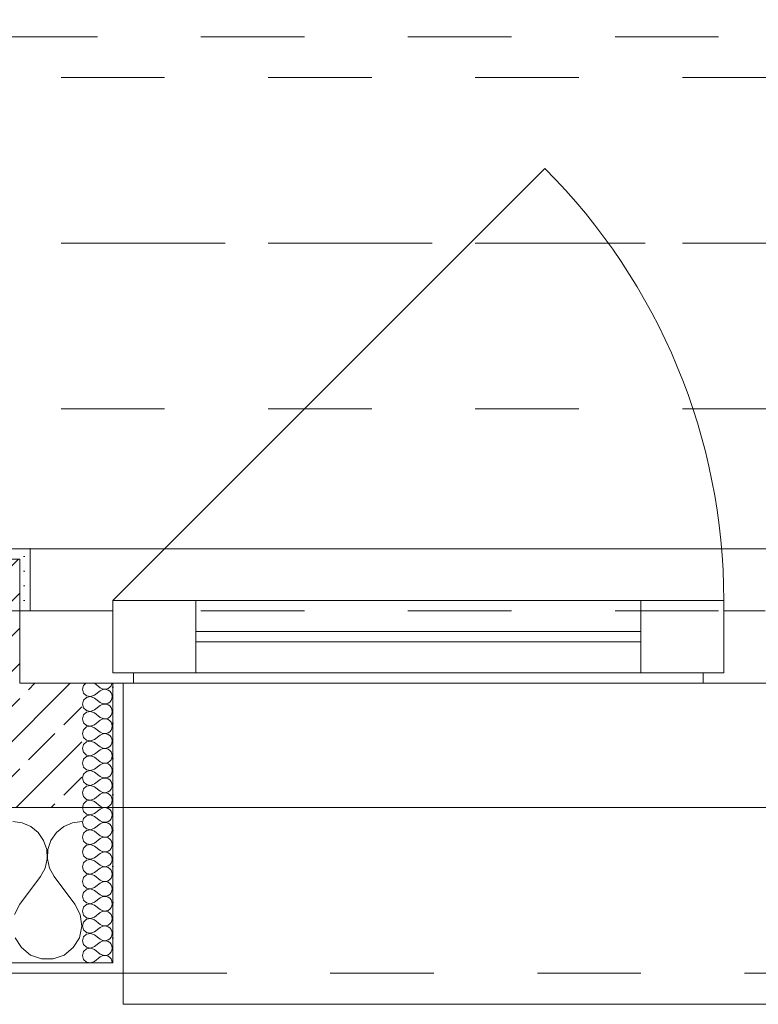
# Model space of a CAD drawing. Header units: metres. Extents: x -3.5 to 65.3, y -10.9 to 16.7.
# Tile 66 of 234: x 37.14 to 37.853, y -0.185 to 0.766. Entities that reach past the tile are written whole.
import ezdxf

# ---------------------------------------------------------------- set-up
doc = ezdxf.new("R2010")
doc.units = ezdxf.units.M
doc.header["$MEASUREMENT"] = 0
for name, pattern in [('Achse', [0.08, 0.04, -0.02, 0, -0.02]), ('Strichlinie doppelt', [0.218722, 0.105833, -0.042333, 0.028222, -0.042333]), ('Strichlinie eng', [0.046, 0.03, -0.016]), ('Untersicht', [0.04, 0.03, -0.01])]:
    doc.linetypes.add(name, pattern=pattern)
for name, color, linetype in [('102 - Bemaßung_ Beschriftung.Detail_ Ausschnitt', 7, 'Continuous'), ('451 - Universal.Achsen Raster', 7, 'Continuous'), ('603 - Struktur.Bodenplatte_ Decke Roh', 7, 'Continuous'), ('604 - Struktur.Wand Aussen', 7, 'Continuous'), ('608 - Struktur.Träger', 7, 'Continuous'), ('650 - Abdeckung.Fußboden Aufbau', 7, 'Continuous'), ('Neubau_653 - Abdeckung.TB Verkofferung', 7, 'Continuous')]:
    doc.layers.add(name, color=color, linetype=linetype)
doc.styles.add('ERSTELLTER_STIL_1', font='txt')
doc.dimstyles.new('ERSTELLTER_STIL__3', dxfattribs={"dimtxt": 0.04, "dimasz": 0.02128, "dimexe": 0.18, "dimexo": 0.0625, "dimgap": 0, "dimtad": 1, "dimzin": 0, "dimdsep": 46, "dimtxsty": 'ERSTELLTER_STIL_1', "dimblk": 'ARROWHEAD_2', "dimblk1": 'ARROWHEAD_2', "dimblk2": 'ARROWHEAD_2', "dimcen": 0.09, "dimse1": 1, "dimse2": 1, "dimclrd": 7, "dimclre": 7, "dimclrt": 7, "dimazin": 0, "dimtfac": 1, "dimtdec": 4, "dimtmove": 0, "dimatfit": 3, "dimfxl": 1, "dimtolj": 1, "dimtzin": 0, "dimarcsym": 0})
pattern_1 = [(0, (0, 0), (0, 0.034641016), [0, -0.02]), (0, (0.01, 0.01732), (0, 0.034641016), [0, -0.02])]

# ---------------------------------------------------------------- blocks, each defined once
blk = doc.blocks.new('*X21')
at = {"layer": '604 - Struktur.Wand Aussen', "color": 7, "linetype": 'Continuous', "lineweight": 5}
for p, q in [((37.14244, -0.0096), (37.13333, -0.00833)), ((37.2, -0.00833), (37.19089, -0.0096)), ((37.15086, -0.01331), (37.14244, -0.0096)), ((37.15794, -0.01918), (37.15086, -0.01331)), ((37.18248, -0.01331), (37.17539, -0.01918)), ((37.19089, -0.0096), (37.18248, -0.01331)), ((37.16315, -0.02676), (37.15794, -0.01918)), ((37.16609, -0.03547), (37.16315, -0.02676)), ((37.17019, -0.02676), (37.16725, -0.03547)), ((37.17539, -0.01918), (37.17019, -0.02676)), ((37.16653, -0.04466), (37.16609, -0.03547)), ((37.16725, -0.03547), (37.1668, -0.04466)), ((37.16445, -0.05362), (37.16653, -0.04466)), ((37.1668, -0.04466), (37.16888, -0.05362)), ((37.16, -0.06167), (37.16445, -0.05362)), ((37.16888, -0.05362), (37.17333, -0.06167)), ((37.14, -0.08833), (37.16, -0.06167)), ((37.19333, -0.08833), (37.17333, -0.06167)), ((37.14, -0.08833), (37.13485, -0.09839)), ((37.19848, -0.09839), (37.19333, -0.08833)), ((37.19998, -0.10959), (37.19848, -0.09839)), ((37.19764, -0.12065), (37.19998, -0.10959)), ((37.13569, -0.12065), (37.14159, -0.13029)), ((37.19175, -0.13029), (37.19764, -0.12065)), ((37.14159, -0.13029), (37.15037, -0.13741)), ((37.18297, -0.13741), (37.19175, -0.13029)), ((37.15037, -0.13741), (37.16102, -0.14118)), ((37.16102, -0.14118), (37.17232, -0.14118)), ((37.17232, -0.14118), (37.18297, -0.13741))]:
    blk.add_line(p, q, dxfattribs=at)
blk = doc.blocks.new('*X31')
at = {"layer": '604 - Struktur.Wand Aussen', "color": 7, "linetype": 'Continuous', "lineweight": 5}
for p, q in [((37.20392, 0.125), (37.20178, 0.12304)), ((37.21214, 0.125), (37.21786, 0.12071)), ((37.22822, 0.12267), (37.22901, 0.12448)), ((37.22901, 0.12448), (37.22909, 0.125)), ((37.20178, 0.12304), (37.20071, 0.11929)), ((37.20071, 0.11929), (37.20178, 0.11553)), ((37.20178, 0.11553), (37.20466, 0.1129)), ((37.21214, 0.11357), (37.21786, 0.11786)), ((37.21786, 0.12071), (37.21958, 0.11976)), ((37.21958, 0.11881), (37.21786, 0.11786)), ((37.21958, 0.11976), (37.2215, 0.11931)), ((37.2215, 0.11926), (37.21958, 0.11881)), ((37.2215, 0.11931), (37.22347, 0.11941)), ((37.22347, 0.11916), (37.2215, 0.11926)), ((37.22347, 0.11941), (37.22534, 0.12004)), ((37.22534, 0.11853), (37.22347, 0.11916)), ((37.22534, 0.12004), (37.22696, 0.12116)), ((37.22696, 0.11742), (37.22534, 0.11853)), ((37.22696, 0.12116), (37.22822, 0.12267)), ((37.22822, 0.1159), (37.22696, 0.11742)), ((37.22901, 0.11409), (37.22822, 0.1159)), ((37.20178, 0.10876), (37.20071, 0.105)), ((37.20071, 0.105), (37.20178, 0.10124)), ((37.20466, 0.11139), (37.20178, 0.10876)), ((37.20466, 0.1129), (37.2085, 0.11217)), ((37.2085, 0.11211), (37.20466, 0.11139)), ((37.2085, 0.11217), (37.21214, 0.11357)), ((37.21214, 0.11071), (37.2085, 0.11211)), ((37.21214, 0.11071), (37.21786, 0.10643)), ((37.21786, 0.10643), (37.21958, 0.10547)), ((37.21958, 0.10547), (37.2215, 0.10503)), ((37.2215, 0.10497), (37.21958, 0.10453)), ((37.2215, 0.10503), (37.22347, 0.10512)), ((37.22347, 0.10488), (37.2215, 0.10497)), ((37.22347, 0.10512), (37.22534, 0.10575)), ((37.22534, 0.10425), (37.22347, 0.10488)), ((37.22534, 0.10575), (37.22696, 0.10687)), ((37.22696, 0.10687), (37.22822, 0.10839)), ((37.22822, 0.10839), (37.22901, 0.11019)), ((37.22929, 0.11214), (37.22901, 0.11409)), ((37.22901, 0.11019), (37.22929, 0.11214)), ((37.20178, 0.10124), (37.20466, 0.09861)), ((37.20466, 0.0971), (37.20178, 0.09447)), ((37.20466, 0.09861), (37.2085, 0.09789)), ((37.2085, 0.09783), (37.20466, 0.0971)), ((37.2085, 0.09789), (37.21214, 0.09929)), ((37.21214, 0.09643), (37.2085, 0.09783)), ((37.21214, 0.09929), (37.21786, 0.10357)), ((37.21214, 0.09643), (37.21786, 0.09214)), ((37.21958, 0.10453), (37.21786, 0.10357)), ((37.22696, 0.10313), (37.22534, 0.10425)), ((37.22822, 0.10161), (37.22696, 0.10313)), ((37.22901, 0.09981), (37.22822, 0.10161)), ((37.22822, 0.0941), (37.22901, 0.09591)), ((37.22929, 0.09786), (37.22901, 0.09981)), ((37.22901, 0.09591), (37.22929, 0.09786)), ((37.20178, 0.09447), (37.20071, 0.09071)), ((37.20071, 0.09071), (37.20178, 0.08696)), ((37.20178, 0.08696), (37.20466, 0.08433)), ((37.21214, 0.085), (37.21786, 0.08929)), ((37.21786, 0.09214), (37.21958, 0.09119)), ((37.21958, 0.09024), (37.21786, 0.08929)), ((37.21958, 0.09119), (37.2215, 0.09074)), ((37.2215, 0.09069), (37.21958, 0.09024)), ((37.2215, 0.09074), (37.22347, 0.09084)), ((37.22347, 0.09059), (37.2215, 0.09069)), ((37.22347, 0.09084), (37.22534, 0.09147)), ((37.22534, 0.08996), (37.22347, 0.09059)), ((37.22534, 0.09147), (37.22696, 0.09258)), ((37.22696, 0.08884), (37.22534, 0.08996)), ((37.22696, 0.09258), (37.22822, 0.0941)), ((37.22822, 0.08733), (37.22696, 0.08884)), ((37.22901, 0.08552), (37.22822, 0.08733)), ((37.20178, 0.08018), (37.20071, 0.07643)), ((37.20071, 0.07643), (37.20178, 0.07267)), ((37.20466, 0.08282), (37.20178, 0.08018)), ((37.20466, 0.08433), (37.2085, 0.0836)), ((37.2085, 0.08354), (37.20466, 0.08282)), ((37.2085, 0.0836), (37.21214, 0.085)), ((37.21214, 0.08214), (37.2085, 0.08354)), ((37.21214, 0.08214), (37.21786, 0.07786)), ((37.21786, 0.07786), (37.21958, 0.0769)), ((37.21958, 0.0769), (37.2215, 0.07646)), ((37.2215, 0.0764), (37.21958, 0.07595)), ((37.2215, 0.07646), (37.22347, 0.07655)), ((37.22347, 0.0763), (37.2215, 0.0764)), ((37.22347, 0.07655), (37.22534, 0.07718)), ((37.22534, 0.07567), (37.22347, 0.0763)), ((37.22534, 0.07718), (37.22696, 0.0783)), ((37.22696, 0.0783), (37.22822, 0.07982)), ((37.22822, 0.07982), (37.22901, 0.08162)), ((37.22929, 0.08357), (37.22901, 0.08552)), ((37.22901, 0.08162), (37.22929, 0.08357)), ((37.20178, 0.07267), (37.20466, 0.07004)), ((37.20466, 0.06853), (37.20178, 0.0659)), ((37.20466, 0.07004), (37.2085, 0.06931)), ((37.2085, 0.06926), (37.20466, 0.06853)), ((37.2085, 0.06931), (37.21214, 0.07071)), ((37.21214, 0.06786), (37.2085, 0.06926)), ((37.21214, 0.07071), (37.21786, 0.075)), ((37.21214, 0.06786), (37.21786, 0.06357)), ((37.21958, 0.07595), (37.21786, 0.075)), ((37.22696, 0.07456), (37.22534, 0.07567)), ((37.22822, 0.07304), (37.22696, 0.07456)), ((37.22901, 0.07124), (37.22822, 0.07304)), ((37.22822, 0.06553), (37.22901, 0.06733)), ((37.22929, 0.06929), (37.22901, 0.07124)), ((37.22901, 0.06733), (37.22929, 0.06929)), ((37.20178, 0.0659), (37.20071, 0.06214)), ((37.20071, 0.06214), (37.20178, 0.05839)), ((37.20178, 0.05839), (37.20466, 0.05575)), ((37.21214, 0.05643), (37.21786, 0.06071)), ((37.21786, 0.06357), (37.21958, 0.06262)), ((37.21958, 0.06167), (37.21786, 0.06071)), ((37.21958, 0.06262), (37.2215, 0.06217)), ((37.2215, 0.06211), (37.21958, 0.06167)), ((37.2215, 0.06217), (37.22347, 0.06227)), ((37.22347, 0.06202), (37.2215, 0.06211)), ((37.22347, 0.06227), (37.22534, 0.0629)), ((37.22534, 0.06139), (37.22347, 0.06202)), ((37.22534, 0.0629), (37.22696, 0.06401)), ((37.22696, 0.06027), (37.22534, 0.06139)), ((37.22696, 0.06401), (37.22822, 0.06553)), ((37.22822, 0.05876), (37.22696, 0.06027)), ((37.22901, 0.05695), (37.22822, 0.05876)), ((37.20178, 0.05161), (37.20071, 0.04786)), ((37.20071, 0.04786), (37.20178, 0.0441)), ((37.20466, 0.05425), (37.20178, 0.05161)), ((37.20466, 0.05575), (37.2085, 0.05503)), ((37.2085, 0.05497), (37.20466, 0.05425)), ((37.2085, 0.05503), (37.21214, 0.05643)), ((37.21214, 0.05357), (37.2085, 0.05497)), ((37.21214, 0.05357), (37.21786, 0.04929)), ((37.21786, 0.04929), (37.21958, 0.04833)), ((37.21958, 0.04833), (37.2215, 0.04789)), ((37.2215, 0.04783), (37.21958, 0.04738)), ((37.2215, 0.04789), (37.22347, 0.04798)), ((37.22347, 0.04773), (37.2215, 0.04783)), ((37.22347, 0.04798), (37.22534, 0.04861)), ((37.22534, 0.0471), (37.22347, 0.04773)), ((37.22534, 0.04861), (37.22696, 0.04973)), ((37.22696, 0.04973), (37.22822, 0.05124)), ((37.22822, 0.05124), (37.22901, 0.05305)), ((37.22929, 0.055), (37.22901, 0.05695)), ((37.22901, 0.05305), (37.22929, 0.055)), ((37.20178, 0.0441), (37.20466, 0.04147)), ((37.20466, 0.03996), (37.20178, 0.03733)), ((37.20466, 0.04147), (37.2085, 0.04074)), ((37.2085, 0.04069), (37.20466, 0.03996)), ((37.2085, 0.04074), (37.21214, 0.04214)), ((37.21214, 0.03929), (37.2085, 0.04069)), ((37.21214, 0.04214), (37.21786, 0.04643)), ((37.21214, 0.03929), (37.21786, 0.035)), ((37.21958, 0.04738), (37.21786, 0.04643)), ((37.22696, 0.04599), (37.22534, 0.0471)), ((37.22822, 0.04447), (37.22696, 0.04599)), ((37.22901, 0.04267), (37.22822, 0.04447)), ((37.22822, 0.03696), (37.22901, 0.03876)), ((37.22929, 0.04071), (37.22901, 0.04267)), ((37.22901, 0.03876), (37.22929, 0.04071)), ((37.20178, 0.03733), (37.20071, 0.03357)), ((37.20071, 0.03357), (37.20178, 0.02982)), ((37.20178, 0.02982), (37.20466, 0.02718)), ((37.21214, 0.02786), (37.21786, 0.03214)), ((37.21786, 0.035), (37.21958, 0.03405)), ((37.21958, 0.0331), (37.21786, 0.03214)), ((37.21958, 0.03405), (37.2215, 0.0336)), ((37.2215, 0.03354), (37.21958, 0.0331)), ((37.2215, 0.0336), (37.22347, 0.0337)), ((37.22347, 0.03345), (37.2215, 0.03354)), ((37.22347, 0.0337), (37.22534, 0.03433)), ((37.22534, 0.03282), (37.22347, 0.03345)), ((37.22534, 0.03433), (37.22696, 0.03544)), ((37.22696, 0.0317), (37.22534, 0.03282)), ((37.22696, 0.03544), (37.22822, 0.03696)), ((37.22822, 0.03018), (37.22696, 0.0317)), ((37.22901, 0.02838), (37.22822, 0.03018)), ((37.20178, 0.02304), (37.20071, 0.01929)), ((37.20071, 0.01929), (37.20178, 0.01553)), ((37.20466, 0.02567), (37.20178, 0.02304)), ((37.20466, 0.02718), (37.2085, 0.02646)), ((37.2085, 0.0264), (37.20466, 0.02567)), ((37.2085, 0.02646), (37.21214, 0.02786)), ((37.21214, 0.025), (37.2085, 0.0264)), ((37.21214, 0.025), (37.21786, 0.02071)), ((37.21786, 0.02071), (37.21958, 0.01976)), ((37.21958, 0.01976), (37.2215, 0.01931)), ((37.2215, 0.01926), (37.21958, 0.01881)), ((37.2215, 0.01931), (37.22347, 0.01941)), ((37.22347, 0.01916), (37.2215, 0.01926)), ((37.22347, 0.01941), (37.22534, 0.02004)), ((37.22534, 0.01853), (37.22347, 0.01916)), ((37.22534, 0.02004), (37.22696, 0.02116)), ((37.22696, 0.02116), (37.22822, 0.02267)), ((37.22822, 0.02267), (37.22901, 0.02448)), ((37.22929, 0.02643), (37.22901, 0.02838)), ((37.22901, 0.02448), (37.22929, 0.02643)), ((37.20178, 0.01553), (37.20466, 0.0129)), ((37.20466, 0.01139), (37.20178, 0.00876)), ((37.20466, 0.0129), (37.2085, 0.01217)), ((37.2085, 0.01211), (37.20466, 0.01139)), ((37.2085, 0.01217), (37.21214, 0.01357)), ((37.21214, 0.01071), (37.2085, 0.01211)), ((37.21214, 0.01357), (37.21786, 0.01786)), ((37.21214, 0.01071), (37.21786, 0.00643)), ((37.21958, 0.01881), (37.21786, 0.01786)), ((37.22696, 0.01742), (37.22534, 0.01853)), ((37.22822, 0.0159), (37.22696, 0.01742)), ((37.22901, 0.01409), (37.22822, 0.0159)), ((37.22822, 0.00839), (37.22901, 0.01019)), ((37.22929, 0.01214), (37.22901, 0.01409)), ((37.22901, 0.01019), (37.22929, 0.01214)), ((37.20178, 0.00876), (37.20071, 0.005)), ((37.20071, 0.005), (37.20178, 0.00124)), ((37.20178, 0.00124), (37.20466, -0.00139)), ((37.21214, -0.00071), (37.21786, 0.00357)), ((37.21786, 0.00643), (37.21958, 0.00547)), ((37.21958, 0.00453), (37.21786, 0.00357)), ((37.21958, 0.00547), (37.2215, 0.00503)), ((37.2215, 0.00497), (37.21958, 0.00453)), ((37.2215, 0.00503), (37.22347, 0.00512)), ((37.22347, 0.00488), (37.2215, 0.00497)), ((37.22347, 0.00512), (37.22534, 0.00575)), ((37.22534, 0.00425), (37.22347, 0.00488)), ((37.22534, 0.00575), (37.22696, 0.00687)), ((37.22696, 0.00313), (37.22534, 0.00425)), ((37.22696, 0.00687), (37.22822, 0.00839)), ((37.22822, 0.00161), (37.22696, 0.00313)), ((37.22901, -0.00019), (37.22822, 0.00161)), ((37.20178, -0.00553), (37.20071, -0.00929)), ((37.20071, -0.00929), (37.20178, -0.01304)), ((37.20466, -0.0029), (37.20178, -0.00553)), ((37.20466, -0.00139), (37.2085, -0.00211)), ((37.2085, -0.00217), (37.20466, -0.0029)), ((37.2085, -0.00211), (37.21214, -0.00071)), ((37.21214, -0.00357), (37.2085, -0.00217)), ((37.21214, -0.00357), (37.21786, -0.00786)), ((37.21786, -0.00786), (37.21958, -0.00881)), ((37.21958, -0.00881), (37.2215, -0.00926)), ((37.2215, -0.00931), (37.21958, -0.00976)), ((37.2215, -0.00926), (37.22347, -0.00916)), ((37.22347, -0.00941), (37.2215, -0.00931)), ((37.22347, -0.00916), (37.22534, -0.00853)), ((37.22534, -0.01004), (37.22347, -0.00941)), ((37.22534, -0.00853), (37.22696, -0.00742)), ((37.22696, -0.00742), (37.22822, -0.0059)), ((37.22822, -0.0059), (37.22901, -0.00409)), ((37.22929, -0.00214), (37.22901, -0.00019)), ((37.22901, -0.00409), (37.22929, -0.00214)), ((37.20178, -0.01304), (37.20466, -0.01567)), ((37.20466, -0.01718), (37.20178, -0.01982)), ((37.20466, -0.01567), (37.2085, -0.0164)), ((37.2085, -0.01646), (37.20466, -0.01718)), ((37.2085, -0.0164), (37.21214, -0.015)), ((37.21214, -0.01786), (37.2085, -0.01646)), ((37.21214, -0.015), (37.21786, -0.01071)), ((37.21214, -0.01786), (37.21786, -0.02214)), ((37.21958, -0.00976), (37.21786, -0.01071)), ((37.22696, -0.01116), (37.22534, -0.01004)), ((37.22822, -0.01267), (37.22696, -0.01116)), ((37.22901, -0.01448), (37.22822, -0.01267)), ((37.22822, -0.02018), (37.22901, -0.01838)), ((37.22929, -0.01643), (37.22901, -0.01448)), ((37.22901, -0.01838), (37.22929, -0.01643)), ((37.20178, -0.01982), (37.20071, -0.02357)), ((37.20071, -0.02357), (37.20178, -0.02733)), ((37.20178, -0.02733), (37.20466, -0.02996)), ((37.21214, -0.02929), (37.21786, -0.025)), ((37.21786, -0.02214), (37.21958, -0.0231)), ((37.21958, -0.02405), (37.21786, -0.025)), ((37.21958, -0.0231), (37.2215, -0.02354)), ((37.2215, -0.0236), (37.21958, -0.02405)), ((37.2215, -0.02354), (37.22347, -0.02345)), ((37.22347, -0.0237), (37.2215, -0.0236)), ((37.22347, -0.02345), (37.22534, -0.02282)), ((37.22534, -0.02433), (37.22347, -0.0237)), ((37.22534, -0.02282), (37.22696, -0.0217)), ((37.22696, -0.02544), (37.22534, -0.02433)), ((37.22696, -0.0217), (37.22822, -0.02018)), ((37.22822, -0.02696), (37.22696, -0.02544)), ((37.22901, -0.02876), (37.22822, -0.02696)), ((37.20178, -0.0341), (37.20071, -0.03786)), ((37.20071, -0.03786), (37.20178, -0.04161)), ((37.20466, -0.03147), (37.20178, -0.0341)), ((37.20466, -0.02996), (37.2085, -0.03069)), ((37.2085, -0.03074), (37.20466, -0.03147)), ((37.2085, -0.03069), (37.21214, -0.02929)), ((37.21214, -0.03214), (37.2085, -0.03074)), ((37.21214, -0.03214), (37.21786, -0.03643)), ((37.21786, -0.03643), (37.21958, -0.03738)), ((37.21958, -0.03738), (37.2215, -0.03783)), ((37.2215, -0.03789), (37.21958, -0.03833)), ((37.2215, -0.03783), (37.22347, -0.03773)), ((37.22347, -0.03798), (37.2215, -0.03789)), ((37.22347, -0.03773), (37.22534, -0.0371)), ((37.22534, -0.03861), (37.22347, -0.03798)), ((37.22534, -0.0371), (37.22696, -0.03599)), ((37.22696, -0.03599), (37.22822, -0.03447)), ((37.22822, -0.03447), (37.22901, -0.03267)), ((37.22929, -0.03071), (37.22901, -0.02876)), ((37.22901, -0.03267), (37.22929, -0.03071)), ((37.20178, -0.04161), (37.20466, -0.04425)), ((37.20466, -0.04575), (37.20178, -0.04839)), ((37.20466, -0.04425), (37.2085, -0.04497)), ((37.2085, -0.04503), (37.20466, -0.04575)), ((37.2085, -0.04497), (37.21214, -0.04357)), ((37.21214, -0.04643), (37.2085, -0.04503)), ((37.21214, -0.04357), (37.21786, -0.03929)), ((37.21214, -0.04643), (37.21786, -0.05071)), ((37.21958, -0.03833), (37.21786, -0.03929)), ((37.22696, -0.03973), (37.22534, -0.03861)), ((37.22822, -0.04124), (37.22696, -0.03973)), ((37.22901, -0.04305), (37.22822, -0.04124)), ((37.22822, -0.04876), (37.22901, -0.04695)), ((37.22929, -0.045), (37.22901, -0.04305)), ((37.22901, -0.04695), (37.22929, -0.045)), ((37.20178, -0.04839), (37.20071, -0.05214)), ((37.20071, -0.05214), (37.20178, -0.0559)), ((37.20178, -0.0559), (37.20466, -0.05853)), ((37.21214, -0.05786), (37.21786, -0.05357)), ((37.21786, -0.05071), (37.21958, -0.05167)), ((37.21958, -0.05262), (37.21786, -0.05357)), ((37.21958, -0.05167), (37.2215, -0.05211)), ((37.2215, -0.05217), (37.21958, -0.05262)), ((37.2215, -0.05211), (37.22347, -0.05202)), ((37.22347, -0.05227), (37.2215, -0.05217)), ((37.22347, -0.05202), (37.22534, -0.05139)), ((37.22534, -0.0529), (37.22347, -0.05227)), ((37.22534, -0.05139), (37.22696, -0.05027)), ((37.22696, -0.05401), (37.22534, -0.0529)), ((37.22696, -0.05027), (37.22822, -0.04876)), ((37.22822, -0.05553), (37.22696, -0.05401)), ((37.22901, -0.05733), (37.22822, -0.05553)), ((37.20178, -0.06267), (37.20071, -0.06643)), ((37.20071, -0.06643), (37.20178, -0.07018)), ((37.20466, -0.06004), (37.20178, -0.06267)), ((37.20466, -0.05853), (37.2085, -0.05926)), ((37.2085, -0.05931), (37.20466, -0.06004)), ((37.2085, -0.05926), (37.21214, -0.05786)), ((37.21214, -0.06071), (37.2085, -0.05931)), ((37.21214, -0.06071), (37.21786, -0.065)), ((37.21786, -0.065), (37.21958, -0.06595)), ((37.21958, -0.06595), (37.2215, -0.0664)), ((37.2215, -0.06646), (37.21958, -0.0669)), ((37.2215, -0.0664), (37.22347, -0.0663)), ((37.22347, -0.06655), (37.2215, -0.06646)), ((37.22347, -0.0663), (37.22534, -0.06567)), ((37.22534, -0.06718), (37.22347, -0.06655)), ((37.22534, -0.06567), (37.22696, -0.06456)), ((37.22696, -0.06456), (37.22822, -0.06304)), ((37.22822, -0.06304), (37.22901, -0.06124)), ((37.22929, -0.05929), (37.22901, -0.05733)), ((37.22901, -0.06124), (37.22929, -0.05929)), ((37.20178, -0.07018), (37.20466, -0.07282)), ((37.20466, -0.07433), (37.20178, -0.07696)), ((37.20466, -0.07282), (37.2085, -0.07354)), ((37.2085, -0.0736), (37.20466, -0.07433)), ((37.2085, -0.07354), (37.21214, -0.07214)), ((37.21214, -0.075), (37.2085, -0.0736)), ((37.21214, -0.07214), (37.21786, -0.06786)), ((37.21214, -0.075), (37.21786, -0.07929)), ((37.21958, -0.0669), (37.21786, -0.06786)), ((37.22696, -0.0683), (37.22534, -0.06718)), ((37.22822, -0.06982), (37.22696, -0.0683)), ((37.22901, -0.07162), (37.22822, -0.06982)), ((37.22822, -0.07733), (37.22901, -0.07552)), ((37.22929, -0.07357), (37.22901, -0.07162)), ((37.22901, -0.07552), (37.22929, -0.07357)), ((37.20178, -0.07696), (37.20071, -0.08071)), ((37.20071, -0.08071), (37.20178, -0.08447)), ((37.20178, -0.08447), (37.20466, -0.0871)), ((37.21214, -0.08643), (37.21786, -0.08214)), ((37.21786, -0.07929), (37.21958, -0.08024)), ((37.21958, -0.08119), (37.21786, -0.08214)), ((37.21958, -0.08024), (37.2215, -0.08069)), ((37.2215, -0.08074), (37.21958, -0.08119)), ((37.2215, -0.08069), (37.22347, -0.08059)), ((37.22347, -0.08084), (37.2215, -0.08074)), ((37.22347, -0.08059), (37.22534, -0.07996)), ((37.22534, -0.08147), (37.22347, -0.08084)), ((37.22534, -0.07996), (37.22696, -0.07884)), ((37.22696, -0.08258), (37.22534, -0.08147)), ((37.22696, -0.07884), (37.22822, -0.07733)), ((37.22822, -0.0841), (37.22696, -0.08258)), ((37.22901, -0.08591), (37.22822, -0.0841)), ((37.20178, -0.09124), (37.20071, -0.095)), ((37.20071, -0.095), (37.20178, -0.09876)), ((37.20466, -0.08861), (37.20178, -0.09124)), ((37.20466, -0.0871), (37.2085, -0.08783)), ((37.2085, -0.08789), (37.20466, -0.08861)), ((37.2085, -0.08783), (37.21214, -0.08643)), ((37.21214, -0.08929), (37.2085, -0.08789)), ((37.21214, -0.08929), (37.21786, -0.09357)), ((37.21786, -0.09357), (37.21958, -0.09453)), ((37.21958, -0.09453), (37.2215, -0.09497)), ((37.2215, -0.09503), (37.21958, -0.09547)), ((37.2215, -0.09497), (37.22347, -0.09488)), ((37.22347, -0.09512), (37.2215, -0.09503)), ((37.22347, -0.09488), (37.22534, -0.09425)), ((37.22534, -0.09425), (37.22696, -0.09313)), ((37.22696, -0.09313), (37.22822, -0.09161)), ((37.22822, -0.09161), (37.22901, -0.08981)), ((37.22929, -0.08786), (37.22901, -0.08591)), ((37.22901, -0.08981), (37.22929, -0.08786)), ((37.20178, -0.09876), (37.20466, -0.10139)), ((37.20466, -0.1029), (37.20178, -0.10553)), ((37.20466, -0.10139), (37.2085, -0.10211)), ((37.2085, -0.10217), (37.20466, -0.1029)), ((37.2085, -0.10211), (37.21214, -0.10071)), ((37.21214, -0.10357), (37.2085, -0.10217)), ((37.21214, -0.10071), (37.21786, -0.09643)), ((37.21214, -0.10357), (37.21786, -0.10786)), ((37.21958, -0.09547), (37.21786, -0.09643)), ((37.22534, -0.09575), (37.22347, -0.09512)), ((37.22696, -0.09687), (37.22534, -0.09575)), ((37.22822, -0.09839), (37.22696, -0.09687)), ((37.22901, -0.10019), (37.22822, -0.09839)), ((37.22822, -0.1059), (37.22901, -0.10409)), ((37.22929, -0.10214), (37.22901, -0.10019)), ((37.22901, -0.10409), (37.22929, -0.10214)), ((37.20178, -0.10553), (37.20071, -0.10929)), ((37.20071, -0.10929), (37.20178, -0.11304)), ((37.20178, -0.11304), (37.20466, -0.11567)), ((37.21214, -0.115), (37.21786, -0.11071)), ((37.21786, -0.10786), (37.21958, -0.10881)), ((37.21958, -0.10976), (37.21786, -0.11071)), ((37.21958, -0.10881), (37.2215, -0.10926)), ((37.2215, -0.10931), (37.21958, -0.10976)), ((37.2215, -0.10926), (37.22347, -0.10916)), ((37.22347, -0.10941), (37.2215, -0.10931)), ((37.22347, -0.10916), (37.22534, -0.10853)), ((37.22534, -0.11004), (37.22347, -0.10941)), ((37.22534, -0.10853), (37.22696, -0.10742)), ((37.22696, -0.11116), (37.22534, -0.11004)), ((37.22696, -0.10742), (37.22822, -0.1059)), ((37.22822, -0.11267), (37.22696, -0.11116)), ((37.22901, -0.11448), (37.22822, -0.11267)), ((37.20178, -0.11982), (37.20071, -0.12357)), ((37.20071, -0.12357), (37.20178, -0.12733)), ((37.20466, -0.11718), (37.20178, -0.11982)), ((37.20466, -0.11567), (37.2085, -0.1164)), ((37.2085, -0.11646), (37.20466, -0.11718)), ((37.2085, -0.1164), (37.21214, -0.115)), ((37.21214, -0.11786), (37.2085, -0.11646)), ((37.21214, -0.11786), (37.21786, -0.12214)), ((37.21786, -0.12214), (37.21958, -0.1231)), ((37.21958, -0.1231), (37.2215, -0.12354)), ((37.2215, -0.1236), (37.21958, -0.12405)), ((37.2215, -0.12354), (37.22347, -0.12345)), ((37.22347, -0.1237), (37.2215, -0.1236)), ((37.22347, -0.12345), (37.22534, -0.12282)), ((37.22534, -0.12282), (37.22696, -0.1217)), ((37.22696, -0.1217), (37.22822, -0.12018)), ((37.22822, -0.12018), (37.22901, -0.11838)), ((37.22929, -0.11643), (37.22901, -0.11448)), ((37.22901, -0.11838), (37.22929, -0.11643)), ((37.20178, -0.12733), (37.20466, -0.12996)), ((37.20466, -0.13147), (37.20178, -0.1341)), ((37.20466, -0.12996), (37.2085, -0.13069)), ((37.2085, -0.13074), (37.20466, -0.13147)), ((37.2085, -0.13069), (37.21214, -0.12929)), ((37.21214, -0.13214), (37.2085, -0.13074)), ((37.21214, -0.12929), (37.21786, -0.125)), ((37.21214, -0.13214), (37.21786, -0.13643)), ((37.21958, -0.12405), (37.21786, -0.125)), ((37.22534, -0.12433), (37.22347, -0.1237)), ((37.22696, -0.12544), (37.22534, -0.12433)), ((37.22822, -0.12696), (37.22696, -0.12544)), ((37.22901, -0.12876), (37.22822, -0.12696)), ((37.22822, -0.13447), (37.22901, -0.13267)), ((37.22929, -0.13071), (37.22901, -0.12876)), ((37.22901, -0.13267), (37.22929, -0.13071)), ((37.20178, -0.1341), (37.20071, -0.13786)), ((37.20071, -0.13786), (37.20178, -0.14161)), ((37.20178, -0.14161), (37.20466, -0.14425)), ((37.21214, -0.14357), (37.21786, -0.13929)), ((37.21786, -0.13643), (37.21958, -0.13738)), ((37.21958, -0.13833), (37.21786, -0.13929)), ((37.21958, -0.13738), (37.2215, -0.13783)), ((37.2215, -0.13789), (37.21958, -0.13833)), ((37.2215, -0.13783), (37.22347, -0.13773)), ((37.22347, -0.13798), (37.2215, -0.13789)), ((37.22347, -0.13773), (37.22534, -0.1371)), ((37.22534, -0.13861), (37.22347, -0.13798)), ((37.22534, -0.1371), (37.22696, -0.13599)), ((37.22696, -0.13973), (37.22534, -0.13861)), ((37.22696, -0.13599), (37.22822, -0.13447)), ((37.22822, -0.14124), (37.22696, -0.13973)), ((37.22901, -0.14305), (37.22822, -0.14124)), ((37.20466, -0.14425), (37.2085, -0.14497)), ((37.2085, -0.14497), (37.21214, -0.14357)), ((37.22929, -0.145), (37.22901, -0.14305))]:
    blk.add_line(p, q, dxfattribs=at)
blk = doc.blocks.new('*D184')
at = {"layer": '102 - Bemaßung_ Beschriftung.Detail_ Ausschnitt', "color": 7, "linetype": 'Continuous', "lineweight": 5}
for p, q in [((40.70098, 0.26308), (40.72898, 0.24692)), ((40.73598, 0.255), (40.69398, 0.255)), ((40.70098, 0.25308), (40.72898, 0.23692)), ((40.71498, 0.245), (40.71498, 0.255)), ((40.73598, 0.245), (40.69398, 0.245)), ((40.71498, 0.23131), (40.71498, 0.245))]:
    blk.add_line(p, q, dxfattribs=at)
at = {"layer": '102 - Bemaßung_ Beschriftung.Detail_ Ausschnitt', "color": 7, "lineweight": 5, "insert": (40.70698, 0.20655), "char_height": 0.04, "attachment_point": 7, "rotation": 90, "style": 'ERSTELLTER_STIL_1'}
blk.add_mtext('\\A1;{\\pql;\\fArial|b0|i0|c0|p38;1}', dxfattribs=at)
blk = doc.blocks.new('ARROWHEAD_2')
at = {"color": 0, "linetype": 'Continuous', "lineweight": 0}
for p, q in [((-0.378, -0.655), (0.378, 0.655)), ((0, 0), (-1, 0))]:
    blk.add_line(p, q, dxfattribs=at)
blk = doc.blocks.new('*D194')
at = {"layer": '102 - Bemaßung_ Beschriftung.Detail_ Ausschnitt', "color": 7, "linetype": 'Continuous', "lineweight": 5}
for p, q in [((44.15599, 0.26308), (44.18399, 0.24692)), ((44.19099, 0.255), (44.14899, 0.255)), ((44.15599, 0.25308), (44.18399, 0.23692)), ((44.16999, 0.245), (44.16999, 0.255)), ((44.19099, 0.245), (44.14899, 0.245)), ((44.16999, 0.23131), (44.16999, 0.245))]:
    blk.add_line(p, q, dxfattribs=at)
at = {"layer": '102 - Bemaßung_ Beschriftung.Detail_ Ausschnitt', "color": 7, "lineweight": 5, "insert": (44.16199, 0.20655), "char_height": 0.04, "attachment_point": 7, "rotation": 90, "style": 'ERSTELLTER_STIL_1'}
blk.add_mtext('\\A1;{\\pql;\\fArial|b0|i0|c0|p38;1}', dxfattribs=at)
blk = doc.blocks.new('*D213')
at = {"layer": '102 - Bemaßung_ Beschriftung.Detail_ Ausschnitt', "color": 7, "linetype": 'Continuous', "lineweight": 5}
for p, q in [((46.78097, 0.26308), (46.80897, 0.24692)), ((46.81597, 0.255), (46.77397, 0.255)), ((46.78097, 0.25308), (46.80897, 0.23692)), ((46.79497, 0.245), (46.79497, 0.255)), ((46.81597, 0.245), (46.77397, 0.245)), ((46.79497, 0.23131), (46.79497, 0.245))]:
    blk.add_line(p, q, dxfattribs=at)
at = {"layer": '102 - Bemaßung_ Beschriftung.Detail_ Ausschnitt', "color": 7, "lineweight": 5, "insert": (46.78697, 0.20655), "char_height": 0.04, "attachment_point": 7, "rotation": 90, "style": 'ERSTELLTER_STIL_1'}
blk.add_mtext('\\A1;{\\pql;\\fArial|b0|i0|c0|p38;1}', dxfattribs=at)
blk = doc.blocks.new('*D215')
at = {"layer": '102 - Bemaßung_ Beschriftung.Detail_ Ausschnitt', "color": 7, "linetype": 'Continuous', "lineweight": 5}
for p, q in [((44.25599, 0.26308), (44.28399, 0.24692)), ((44.29099, 0.255), (44.24899, 0.255)), ((44.25599, 0.25308), (44.28399, 0.23692)), ((44.26999, 0.245), (44.26999, 0.255)), ((44.29099, 0.245), (44.24899, 0.245)), ((44.26999, 0.23131), (44.26999, 0.245))]:
    blk.add_line(p, q, dxfattribs=at)
at = {"layer": '102 - Bemaßung_ Beschriftung.Detail_ Ausschnitt', "color": 7, "lineweight": 5, "insert": (44.26199, 0.20655), "char_height": 0.04, "attachment_point": 7, "rotation": 90, "style": 'ERSTELLTER_STIL_1'}
blk.add_mtext('\\A1;{\\pql;\\fArial|b0|i0|c0|p38;1}', dxfattribs=at)
blk = doc.blocks.new('*D226')
at = {"layer": '102 - Bemaßung_ Beschriftung.Detail_ Ausschnitt', "color": 7, "linetype": 'Continuous', "lineweight": 5}
for p, q in [((42.93099, 0.26308), (42.95899, 0.24692)), ((42.96599, 0.255), (42.92399, 0.255)), ((42.93099, 0.25308), (42.95899, 0.23692)), ((42.94499, 0.245), (42.94499, 0.255)), ((42.96599, 0.245), (42.92399, 0.245)), ((42.94499, 0.23131), (42.94499, 0.245))]:
    blk.add_line(p, q, dxfattribs=at)
at = {"layer": '102 - Bemaßung_ Beschriftung.Detail_ Ausschnitt', "color": 7, "lineweight": 5, "insert": (42.93699, 0.20655), "char_height": 0.04, "attachment_point": 7, "rotation": 90, "style": 'ERSTELLTER_STIL_1'}
blk.add_mtext('\\A1;{\\pql;\\fArial|b0|i0|c0|p38;1}', dxfattribs=at)
blk = doc.blocks.new('*D232')
at = {"layer": '102 - Bemaßung_ Beschriftung.Detail_ Ausschnitt', "color": 7, "linetype": 'Continuous', "lineweight": 5}
for p, q in [((40.60098, 0.26308), (40.62898, 0.24692)), ((40.63598, 0.255), (40.59398, 0.255)), ((40.60098, 0.25308), (40.62898, 0.23692)), ((40.61498, 0.245), (40.61498, 0.255)), ((40.63598, 0.245), (40.59398, 0.245)), ((40.61498, 0.23131), (40.61498, 0.245))]:
    blk.add_line(p, q, dxfattribs=at)
at = {"layer": '102 - Bemaßung_ Beschriftung.Detail_ Ausschnitt', "color": 7, "lineweight": 5, "insert": (40.60698, 0.20655), "char_height": 0.04, "attachment_point": 7, "rotation": 90, "style": 'ERSTELLTER_STIL_1'}
blk.add_mtext('\\A1;{\\pql;\\fArial|b0|i0|c0|p38;1}', dxfattribs=at)
blk = doc.blocks.new('*D258')
at = {"layer": '102 - Bemaßung_ Beschriftung.Detail_ Ausschnitt', "color": 7, "linetype": 'Continuous', "lineweight": 5}
for p, q in [((40.50098, 0.26308), (40.52898, 0.24692)), ((40.53598, 0.255), (40.49398, 0.255)), ((40.50098, 0.25308), (40.52898, 0.23692)), ((40.51498, 0.245), (40.51498, 0.255)), ((40.53598, 0.245), (40.49398, 0.245)), ((40.51498, 0.23131), (40.51498, 0.245))]:
    blk.add_line(p, q, dxfattribs=at)
at = {"layer": '102 - Bemaßung_ Beschriftung.Detail_ Ausschnitt', "color": 7, "lineweight": 5, "insert": (40.50698, 0.20655), "char_height": 0.04, "attachment_point": 7, "rotation": 90, "style": 'ERSTELLTER_STIL_1'}
blk.add_mtext('\\A1;{\\pql;\\fArial|b0|i0|c0|p38;1}', dxfattribs=at)
blk = doc.blocks.new('*D268')
at = {"layer": '102 - Bemaßung_ Beschriftung.Detail_ Ausschnitt', "color": 7, "linetype": 'Continuous', "lineweight": 5}
for p, q in [((43.03099, 0.26308), (43.05899, 0.24692)), ((43.06599, 0.255), (43.02399, 0.255)), ((43.03099, 0.25308), (43.05899, 0.23692)), ((43.04499, 0.245), (43.04499, 0.255)), ((43.06599, 0.245), (43.02399, 0.245)), ((43.04499, 0.23131), (43.04499, 0.245))]:
    blk.add_line(p, q, dxfattribs=at)
at = {"layer": '102 - Bemaßung_ Beschriftung.Detail_ Ausschnitt', "color": 7, "lineweight": 5, "insert": (43.03699, 0.20655), "char_height": 0.04, "attachment_point": 7, "rotation": 90, "style": 'ERSTELLTER_STIL_1'}
blk.add_mtext('\\A1;{\\pql;\\fArial|b0|i0|c0|p38;1}', dxfattribs=at)
blk = doc.blocks.new('*D276')
at = {"layer": '102 - Bemaßung_ Beschriftung.Detail_ Ausschnitt', "color": 7, "linetype": 'Continuous', "lineweight": 5}
for p, q in [((44.05599, 0.26308), (44.08399, 0.24692)), ((44.09099, 0.255), (44.04899, 0.255)), ((44.05599, 0.25308), (44.08399, 0.23692)), ((44.06999, 0.245), (44.06999, 0.255)), ((44.09099, 0.245), (44.04899, 0.245)), ((44.06999, 0.23131), (44.06999, 0.245))]:
    blk.add_line(p, q, dxfattribs=at)
at = {"layer": '102 - Bemaßung_ Beschriftung.Detail_ Ausschnitt', "color": 7, "lineweight": 5, "insert": (44.06199, 0.20655), "char_height": 0.04, "attachment_point": 7, "rotation": 90, "style": 'ERSTELLTER_STIL_1'}
blk.add_mtext('\\A1;{\\pql;\\fArial|b0|i0|c0|p38;1}', dxfattribs=at)
blk = doc.blocks.new('*D313')
at = {"layer": '102 - Bemaßung_ Beschriftung.Detail_ Ausschnitt', "color": 7, "linetype": 'Continuous', "lineweight": 5}
for p, q in [((42.83099, 0.26308), (42.85899, 0.24692)), ((42.86599, 0.255), (42.82399, 0.255)), ((42.83099, 0.25308), (42.85899, 0.23692)), ((42.84499, 0.245), (42.84499, 0.255)), ((42.86599, 0.245), (42.82399, 0.245)), ((42.84499, 0.23131), (42.84499, 0.245))]:
    blk.add_line(p, q, dxfattribs=at)
at = {"layer": '102 - Bemaßung_ Beschriftung.Detail_ Ausschnitt', "color": 7, "lineweight": 5, "insert": (42.83699, 0.20655), "char_height": 0.04, "attachment_point": 7, "rotation": 90, "style": 'ERSTELLTER_STIL_1'}
blk.add_mtext('\\A1;{\\pql;\\fArial|b0|i0|c0|p38;1}', dxfattribs=at)
blk = doc.blocks.new('*D320')
at = {"layer": '102 - Bemaßung_ Beschriftung.Detail_ Ausschnitt', "color": 7, "linetype": 'Continuous', "lineweight": 5}
for p, q in [((39.85599, 0.26308), (39.88399, 0.24692)), ((39.89099, 0.255), (39.84899, 0.255)), ((39.85599, 0.25308), (39.88399, 0.23692)), ((39.86999, 0.245), (39.86999, 0.255)), ((39.89099, 0.245), (39.84899, 0.245)), ((39.86999, 0.23131), (39.86999, 0.245))]:
    blk.add_line(p, q, dxfattribs=at)
at = {"layer": '102 - Bemaßung_ Beschriftung.Detail_ Ausschnitt', "color": 7, "linetype": 'Continuous', "lineweight": 9, "flags": 128}
blk.add_lwpolyline([(39.86677, 5.8224), (39.86677, 5.92029), (39.80962, 5.92029), (39.80962, 5.8224)], close=True, dxfattribs=at)
at = {"layer": '102 - Bemaßung_ Beschriftung.Detail_ Ausschnitt', "color": 7, "lineweight": 5, "insert": (39.86199, 0.20655), "char_height": 0.04, "attachment_point": 7, "rotation": 90, "style": 'ERSTELLTER_STIL_1'}
blk.add_mtext('\\A1;{\\pql;\\fArial|b0|i0|c0|p38;1}', dxfattribs=at)

msp = doc.modelspace()

# ---------------------------------------------------------------- hatches: boundary and pattern name
at = {"layer": '604 - Struktur.Wand Aussen', "linetype": 'Continuous', "lineweight": 0, "true_color": 0x000000}
h = msp.add_hatch(dxfattribs=at)
h.set_pattern_fill('Gips_0001', color=18, style=0, pattern_type=2)
h.set_pattern_definition([(45, (0, 0), (-0.0070710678, 0.0070710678), [0, -0.01])])
h.paths.add_polyline_path([(37.14, 0.255), (37.14, 0.195), (37.15, 0.195), (37.15, 0.255)])
h = msp.add_hatch(dxfattribs=at)
h.set_pattern_fill('Beton__Stahlbeton_0001', color=18, style=0, pattern_type=2)
h.set_pattern_definition([(45, (0, 0), (-0.033941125, 0.033941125), []), (45, (-0.01697, 0.01697), (-0.033941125, 0.033941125), [0.036, -0.012])])
h.paths.add_polyline_path([(35.94, 0.125), (35.88, 0.125), (35.88, 0.005), (37.2, 0.005), (37.2, 0.125), (37.14, 0.125), (37.14, 0.195), (37.14, 0.245), (35.94, 0.245), (35.94, 0.195)])
h = msp.add_hatch(dxfattribs=at)
h.set_pattern_fill('Verputz_0001', color=18, style=0, pattern_type=2)
h.set_pattern_definition(pattern_1)
h.paths.add_polyline_path([(37.23, -0.155), (37.24, -0.155), (37.24, 0.125), (37.23, 0.125)])
h = msp.add_hatch(dxfattribs=at)
h.set_pattern_fill('Verputz_0001', color=18, style=0, pattern_type=2)
h.set_pattern_definition(pattern_1)
h.paths.add_polyline_path([(35.85, -0.155), (37.23, -0.155), (37.23, -0.145), (35.85, -0.145)])

# ---------------------------------------------------------------- linework, layer by layer
at = {"layer": '451 - Universal.Achsen Raster', "color": 160, "linetype": 'Strichlinie doppelt', "lineweight": 9, "true_color": 0x3232ff}
msp.add_line((64.93503, 0.54998), (-3.175, 0.54998), dxfattribs=at)
at = {"layer": '603 - Struktur.Bodenplatte_ Decke Roh', "color": 7, "linetype": 'Continuous', "lineweight": 18, "flags": 128}
msp.add_lwpolyline([(-0.015, 0.005), (62.27503, 0.005), (62.27503, 13.695), (50.77999, 13.695), (50.77999, 13.455), (50.77999, 12.99998), (50.84002, 12.99998), (50.84002, 8.58498), (49.03003, 8.58498), (49.03003, 8.72498), (47.41002, 8.72498), (47.41002, 12.99998), (47.47999, 12.99998), (47.47999, 13.455), (47.47999, 13.695), (14.77999, 13.695)], dxfattribs=at)
at = {"layer": '604 - Struktur.Wand Aussen', "color": 7, "linetype": 'Continuous', "lineweight": 9}
for p, q in [((37.23, 0.205), (37.64719, 0.62219)), ((37.15, 0.255), (39.53, 0.255)), ((37.24, -0.155), (37.24, -0.185)), ((37.24, -0.185), (39.44, -0.185))]:
    msp.add_line(p, q, dxfattribs=at)
at = {"layer": '604 - Struktur.Wand Aussen', "color": 7, "linetype": 'Continuous', "lineweight": 5}
for p, q in [((37.14, 0.255), (37.15, 0.255)), ((37.15, 0.245), (37.15, 0.255)), ((37.15, 0.245), (37.15, 0.255)), ((37.15, 0.195), (37.15, 0.245)), ((37.15, 0.195), (37.15, 0.245)), ((37.14, 0.195), (37.15, 0.195)), ((37.14, 0.195), (37.15, 0.195)), ((37.14, 0.195), (37.15, 0.195)), ((37.2, 0.125), (37.23, 0.125)), ((37.2, 0.125), (37.23, 0.125)), ((37.2, 0.125), (37.23, 0.125)), ((37.23, 0.125), (37.24, 0.125)), ((37.23, 0.125), (37.23, -0.145)), ((37.23, -0.145), (37.23, 0.125)), ((37.23, 0.125), (37.24, 0.125)), ((37.23, 0.125), (37.24, 0.125)), ((37.24, 0.005), (37.24, 0.125)), ((37.24, 0.005), (37.24, 0.125)), ((37.24, -0.005), (37.24, 0.005)), ((37.24, -0.005), (37.24, 0.005)), ((37.24, -0.145), (37.24, -0.005)), ((37.24, -0.145), (37.24, -0.005)), ((35.88, -0.145), (37.2, -0.145)), ((37.2, -0.145), (37.23, -0.145)), ((37.24, -0.155), (37.24, -0.145)), ((37.24, -0.155), (37.24, -0.145)), ((37.23, -0.155), (37.24, -0.155))]:
    msp.add_line(p, q, dxfattribs=at)
at = {"layer": '604 - Struktur.Wand Aussen', "color": 7, "linetype": 'Strichlinie eng', "lineweight": 9}
for p, q in [((37.15, 0.255), (39.53, 0.255)), ((37.24, -0.155), (39.44, -0.155))]:
    msp.add_line(p, q, dxfattribs=at)
at = {"layer": '604 - Struktur.Wand Aussen', "color": 7, "linetype": 'Continuous', "lineweight": 13}
for p, q in [((37.14, 0.245), (35.94, 0.245)), ((37.14, 0.245), (37.14, 0.195)), ((37.23, 0.135), (37.23, 0.205)), ((37.23, 0.205), (37.31, 0.205)), ((37.31, 0.205), (37.74, 0.205)), ((37.31, 0.205), (37.31, 0.135)), ((37.74, 0.135), (37.74, 0.205)), ((37.74, 0.205), (37.82, 0.205)), ((37.82, 0.205), (37.82, 0.135)), ((37.14, 0.125), (37.14, 0.195)), ((37.14, 0.195), (37.23, 0.195)), ((37.14, 0.125), (37.14, 0.195)), ((37.14, 0.125), (37.14, 0.195)), ((37.23, 0.195), (37.23, 0.135)), ((37.82, 0.135), (37.82, 0.195)), ((37.82, 0.195), (37.84, 0.195)), ((37.84, 0.195), (37.86, 0.195)), ((37.31, 0.175), (37.74, 0.175)), ((37.74, 0.165), (37.31, 0.165)), ((37.23, 0.135), (37.25, 0.135)), ((37.31, 0.135), (37.23, 0.135)), ((37.25, 0.135), (37.25, 0.125)), ((37.74, 0.135), (37.31, 0.135)), ((37.82, 0.135), (37.74, 0.135)), ((37.8, 0.125), (37.8, 0.135)), ((37.8, 0.135), (37.82, 0.135)), ((37.14, 0.125), (37.2, 0.125)), ((37.25, 0.125), (37.14, 0.125)), ((37.14, 0.125), (37.2, 0.125)), ((37.14, 0.125), (37.2, 0.125)), ((37.8, 0.125), (37.25, 0.125)), ((37.84, 0.125), (37.8, 0.125)), ((37.88, 0.125), (37.84, 0.125)), ((35.88, 0.005), (37.2, 0.005))]:
    msp.add_line(p, q, dxfattribs=at)
at = {"layer": '604 - Struktur.Wand Aussen', "color": 7, "linetype": 'Continuous', "lineweight": 5, "flags": 128}
for points in [[(37.14, 0.255), (36.68999, 0.255)], [(35.85, -0.155), (37.23, -0.155)]]:
    msp.add_lwpolyline(points, dxfattribs=at)
at = {"layer": '604 - Struktur.Wand Aussen', "color": 7, "linetype": 'Continuous', "lineweight": 9}
msp.add_arc((37.23, 0.205), 0.59, 0, 45, dxfattribs=at)
msp.add_point((37.15, 0.255), dxfattribs=at)
at = {"layer": '608 - Struktur.Träger', "color": 7, "linetype": 'Untersicht', "lineweight": 13}
for p, q in [((0.37999, 0.70998), (61.87999, 0.70998)), ((0.37999, 0.38998), (61.87999, 0.38998))]:
    msp.add_line(p, q, dxfattribs=at)
at = {"layer": '608 - Struktur.Träger', "color": 7, "linetype": 'Achse', "lineweight": 9}
msp.add_line((0.37999, 0.54998), (61.87999, 0.54998), dxfattribs=at)
at = {"layer": '650 - Abdeckung.Fußboden Aufbau', "color": 7, "linetype": 'Continuous', "lineweight": 13, "flags": 128}
msp.add_lwpolyline([(36.605, 5.819), (36.605, 1.00998), (36.71499, 1.00998), (36.71499, 0.255), (39.96999, 0.255), (39.96999, 0.70998), (40.01497, 0.70998), (40.01497, 3.35), (39.89997, 3.35), (39.89997, 3.98), (40.01497, 3.98), (40.01497, 5.18998), (39.96999, 5.18998), (39.96999, 5.819), (38.85497, 5.819)], dxfattribs=at)
at = {"layer": 'Neubau_653 - Abdeckung.TB Verkofferung', "color": 1, "linetype": 'Untersicht', "lineweight": 9}
for p, q in [((36.71499, 0.74948), (40.01497, 0.74948)), ((36.71499, 0.19498), (40.01497, 0.19498))]:
    msp.add_line(p, q, dxfattribs=at)

# ---------------------------------------------------------------- block references
at = {"layer": '604 - Struktur.Wand Aussen', "color": 7, "lineweight": 18}
for name in ['*X31', '*X21']:
    msp.add_blockref(name, (0, 0), dxfattribs=at)

# ---------------------------------------------------------------- dimensions: what is measured, and where the dimension line sits
at = {"layer": '102 - Bemaßung_ Beschriftung.Detail_ Ausschnitt', "color": 7, "linetype": 'Continuous', "lineweight": 5}
for base, p2, picture, middle in [((39.86999, 0.255), (40.28999, 0.255), '*D320', (39.84199, 0.2218)), ((40.71498, 0.255), (40.37997, 0.255), '*D184', (40.68698, 0.2218)), ((44.16999, 0.255), (43.96499, 0.255), '*D194', (44.14199, 0.2218)), ((46.79497, 0.255), (47.16999, 0.255), '*D213', (46.76697, 0.2218)), ((44.26999, 0.255), (43.96499, 0.255), '*D215', (44.24199, 0.2218)), ((42.94499, 0.255), (43.54499, 0.255), '*D226', (42.91699, 0.2218)), ((40.61498, 0.255), (40.75, 0.255), '*D232', (40.58698, 0.2218)), ((40.51498, 0.255), (40.28999, 0.255), '*D258', (40.48698, 0.2218)), ((43.04499, 0.255), (43.54499, 0.255), '*D268', (43.01699, 0.2218)), ((44.06999, 0.255), (43.96499, 0.255), '*D276', (44.04199, 0.2218)), ((42.84499, 0.255), (43.54499, 0.255), '*D313', (42.81699, 0.2218))]:
    dim = msp.add_linear_dim(base=base, p1=(31.13001, 0.245), p2=p2, angle=90, dimstyle='ERSTELLTER_STIL__3', dxfattribs=at)
    dim.commit()
    dim.dimension.update_dxf_attribs({"geometry": picture, "text_midpoint": middle, "dimtype": 160, "text_rotation": 90})

doc.saveas('drawing.dxf')
